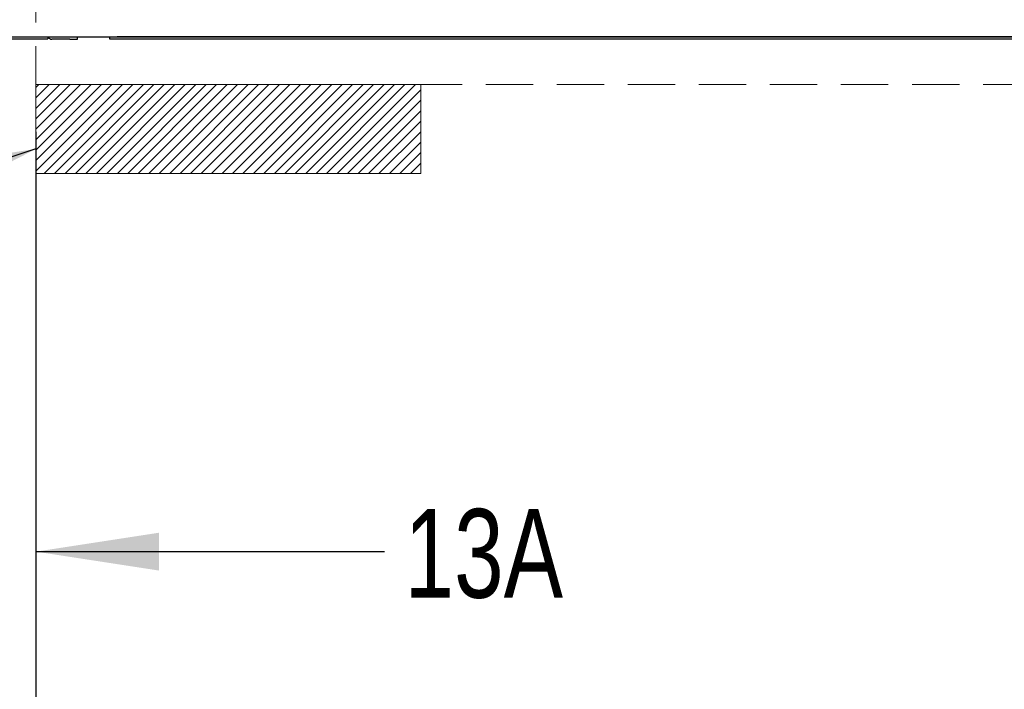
# Model space of a CAD drawing. Header units: inches. Extents: x 42 to 206, y 24 to 147.
# Tile 3 of 47: x 70 to 87, y 36 to 47. Entities that reach past the tile are written whole.
import ezdxf

# ---------------------------------------------------------------- set-up
doc = ezdxf.new("R2010")
doc.units = ezdxf.units.IN
doc.header["$LTSCALE"] = 16
doc.header["$MEASUREMENT"] = 0
doc.linetypes.add('HIDDEN', pattern=[0.075, 0.05, -0.025])
doc.layers.add('FORMAT', color=7, linetype='Continuous')
doc.styles.add('SLDTEXTSTYLE0', font='TXT', dxfattribs={"width": 0.75})
doc.dimstyles.new('SLDDIMSTYLE0', dxfattribs={"dimtxt": 1.5, "dimasz": 2.08, "dimexe": 0, "dimexo": 0.0625, "dimgap": 0.375, "dimtad": 0, "dimtih": 1, "dimtoh": 1, "dimdec": 0, "dimrnd": 1e-09, "dimzin": 12, "dimdsep": 46, "dimlunit": 5, "dimtxsty": 'SLDTEXTSTYLE0', "dimsah": 1, "dimcen": 0.09, "dimadec": 0, "dimazin": 3, "dimtfac": 1, "dimtdec": 0, "dimtofl": 0, "dimtmove": 0, "dimatfit": 3, "dimfxl": 1, "dimfrac": 2, "dimtolj": 1, "dimtzin": 12, "dimarcsym": 0})
doc.dimstyles.new('SLDDIMSTYLE1', dxfattribs={"dimtxt": 1.5, "dimasz": 2.08, "dimexe": 0, "dimexo": 0.0625, "dimgap": 0.375, "dimtad": 0, "dimtih": 1, "dimtoh": 1, "dimdec": 0, "dimrnd": 1e-09, "dimzin": 12, "dimdsep": 46, "dimlunit": 5, "dimtxsty": 'SLDTEXTSTYLE0', "dimsah": 1, "dimcen": 0.09, "dimadec": 0, "dimazin": 3, "dimtfac": 1, "dimtdec": 0, "dimtmove": 0, "dimatfit": 0, "dimfxl": 1, "dimfrac": 2, "dimtolj": 1, "dimtzin": 12, "dimarcsym": 0})
doc.dimstyles.new('SLDDIMSTYLE2', dxfattribs={"dimtxt": 0.18, "dimasz": 2.08, "dimexe": 0, "dimexo": 0.0625, "dimgap": 0, "dimtad": 0, "dimtih": 1, "dimtoh": 1, "dimdec": 0, "dimrnd": 1e-09, "dimzin": 0, "dimdsep": 46, "dimlunit": 5, "dimtxsty": 'Standard', "dimsah": 1, "dimcen": 0.09, "dimadec": 0, "dimazin": 0, "dimtfac": 2.08, "dimtdec": 0, "dimtofl": 0, "dimtmove": 0, "dimatfit": 3, "dimfxl": 1, "dimfrac": 2, "dimtolj": 1, "dimtzin": 0, "dimarcsym": 0})

# ---------------------------------------------------------------- blocks, each defined once
blk = doc.blocks.new('_D_1')
at = {"layer": 'FORMAT'}
for p, q in [((70.202, 45.231), (70.202, 32.564)), ((100.202, 45.231), (100.202, 32.564)), ((70.202, 34.564), (83.562, 34.564)), ((100.202, 34.564), (86.842, 34.564))]:
    blk.add_line(p, q, dxfattribs=at)
for points in [[(70.202, 34.564), (72.282, 34.244), (72.282, 34.884)], [(100.202, 34.564), (98.122, 34.884), (98.122, 34.244)]]:
    blk.add_solid(points, dxfattribs=at)
at = {"layer": 'FORMAT', "insert": (83.902, 35.285), "char_height": 1.5, "attachment_point": 1, "style": 'SLDTEXTSTYLE0'}
blk.add_mtext('5A', dxfattribs=at)
blk = doc.blocks.new('_D_2')
at = {"layer": 'FORMAT'}
for p, q in [((68.452, 46.122), (68.452, 36.138)), ((70.202, 45.231), (70.202, 36.138)), ((68.452, 38.138), (64.452, 38.138)), ((70.202, 38.138), (76.09, 38.138))]:
    blk.add_line(p, q, dxfattribs=at)
for points in [[(68.452, 38.138), (66.372, 38.458), (66.372, 37.818)], [(70.202, 38.138), (72.282, 37.818), (72.282, 38.458)]]:
    blk.add_solid(points, dxfattribs=at)
at = {"layer": 'FORMAT', "insert": (76.43, 38.859), "char_height": 1.5, "attachment_point": 1, "style": 'SLDTEXTSTYLE0'}
blk.add_mtext('13A', dxfattribs=at)
blk = doc.blocks.new('_D_5')
at = {"layer": 'FORMAT'}
for p, q in [((68.452, 46.06), (68.452, 28.695)), ((101.952, 46.06), (101.952, 28.695)), ((68.452, 30.695), (83.562, 30.695)), ((101.952, 30.695), (86.842, 30.695))]:
    blk.add_line(p, q, dxfattribs=at)
for points in [[(68.452, 30.695), (70.532, 30.375), (70.532, 31.015)], [(101.952, 30.695), (99.872, 31.015), (99.872, 30.375)]]:
    blk.add_solid(points, dxfattribs=at)
at = {"layer": 'FORMAT', "insert": (83.902, 31.416), "char_height": 1.5, "attachment_point": 1, "style": 'SLDTEXTSTYLE0'}
blk.add_mtext('2A', dxfattribs=at)

msp = doc.modelspace()

# ---------------------------------------------------------------- hatches: boundary and pattern name
at = {"layer": 'FORMAT'}
h = msp.add_hatch(dxfattribs=at)
h.set_pattern_fill('ANSI31', color=256, style=0)
h.paths.add_polyline_path([(76.702, 46.031), (76.702, 44.531), (70.202, 44.531), (70.202, 46.031)], flags=0)

# ---------------------------------------------------------------- linework, layer by layer
at = {"color": 7, "linetype": 'Continuous', "lineweight": 25}
for p, q in [((68.49, 46.836), (101.914, 46.836)), ((68.51, 46.806), (70.402, 46.806)), ((70.402, 46.836), (70.402, 46.806)), ((70.777, 46.798), (70.472, 46.798)), ((70.777, 46.798), (70.902, 46.798)), ((70.902, 46.798), (70.902, 46.836)), ((71.452, 46.798), (71.452, 46.836)), ((71.452, 46.836), (71.577, 46.836)), ((71.452, 46.836), (71.452, 46.836)), ((71.577, 46.798), (71.452, 46.798)), ((98.827, 46.836), (71.577, 46.836)), ((98.827, 46.798), (71.577, 46.798))]:
    msp.add_line(p, q, dxfattribs=at)
msp.add_arc((70.472, 46.868), 0.07, 206.5674, 270, dxfattribs=at)
at = {"layer": 'FORMAT', "linetype": 'HIDDEN', "lineweight": 18}
for p in [(70.202, 56.281), (100.202, 46.031)]:
    msp.add_line(p, (70.202, 46.031), dxfattribs=at)
at = {"layer": 'FORMAT', "lineweight": 18}
for p, q in [((70.202, 46.031), (76.702, 46.031)), ((70.202, 46.031), (70.202, 44.531)), ((76.702, 46.031), (76.702, 44.531)), ((70.202, 44.531), (76.702, 44.531))]:
    msp.add_line(p, q, dxfattribs=at)

# ---------------------------------------------------------------- dimensions: what is measured, and where the dimension line sits
at = {"layer": 'FORMAT'}
for base, p1, p2, text, dimstyle, picture, middle in [((68.452, 38.138), (70.202, 46.031), (68.452, 46.922), '13A', 'SLDDIMSTYLE1', '_D_2', (78.29, 38.138)), ((101.952, 30.695), (68.452, 46.86), (101.952, 46.86), '2A', 'SLDDIMSTYLE0', '_D_5', (85.202, 30.695)), ((100.202, 34.564), (70.202, 46.031), (100.202, 46.031), '5A', 'SLDDIMSTYLE0', '_D_1', (85.202, 34.564))]:
    dim = msp.add_linear_dim(base=base, p1=p1, p2=p2, text=text, dimstyle=dimstyle, dxfattribs=at)
    dim.commit()
    dim.dimension.update_dxf_attribs({"geometry": picture, "text_midpoint": middle, "dimtype": 160})

# ---------------------------------------------------------------- leaders
msp.add_leader([(70.202, 44.944), (65.581, 43.447), (63.581, 43.447)], dimstyle='SLDDIMSTYLE2', dxfattribs=at)

doc.saveas('drawing.dxf')
